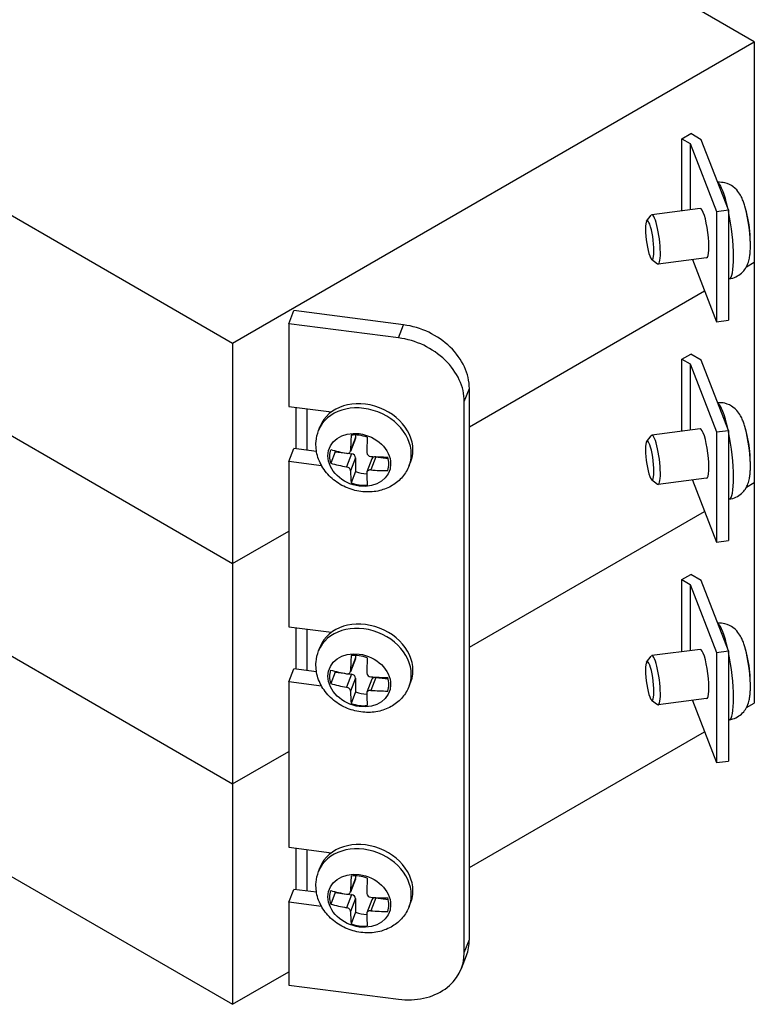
# Model space of a CAD drawing. Extents: x 0 to 16.6, y 0 to 10.6.
# Tile 4 of 6: x 10.2 to 11.7, y 6.9 to 9. Entities that reach past the tile are written whole.
import ezdxf

# ---------------------------------------------------------------- set-up
doc = ezdxf.new("R2010")
doc.units = 0
doc.header["$LTSCALE"] = 0.5
doc.header["$MEASUREMENT"] = 0
doc.layers.add('AM_VIS', color=7, linetype='Continuous', lineweight=30)

msp = doc.modelspace()

# ---------------------------------------------------------------- linework, layer by layer
at = {"layer": 'AM_VIS', "color": 133}
for p, q in [((11.7142, 8.9192), (10.8392, 9.4244)), ((10.627, 8.2915), (11.7142, 8.9192)), ((11.7142, 8.9192), (11.7142, 8.4599)), ((9.752, 8.7967), (10.627, 8.2915)), ((11.5631, 8.7171), (11.5816, 8.7278)), ((11.6037, 8.7151), (11.5816, 8.7278)), ((11.5631, 8.5667), (11.5631, 8.7171)), ((11.5631, 8.7171), (11.5804, 8.7071)), ((11.5804, 8.7071), (11.6353, 8.5655)), ((11.5804, 8.7071), (11.5804, 8.5689)), ((11.6605, 8.5687), (11.6037, 8.7151)), ((11.6353, 8.5655), (11.6605, 8.5687)), ((11.6353, 8.5655), (11.6353, 8.3358)), ((11.6605, 8.5687), (11.6605, 8.3391)), ((11.5852, 8.4652), (11.6353, 8.3358)), ((11.6978, 8.4505), (11.7142, 8.4599)), ((11.1203, 8.117), (11.6104, 8.4)), ((11.6353, 8.3358), (11.6605, 8.3391)), ((10.627, 8.2915), (10.627, 7.8323)), ((10.022, 8.1815), (10.627, 7.8323)), ((10.7596, 8.0711), (10.7596, 8.1575)), ((10.7817, 8.1546), (10.7817, 8.0683)), ((10.627, 7.8323), (10.7439, 7.8997))]:
    msp.add_line(p, q, dxfattribs=at)
at = {"layer": 'AM_VIS', "color": 161}
for p, q in [((11.4898, 8.5452), (11.499, 8.5576)), ((11.6017, 8.5717), (11.5006, 8.5586)), ((11.5, 8.4662), (11.5121, 8.4566)), ((11.6149, 8.4691), (11.5138, 8.456)), ((11.6618, 8.4252), (11.6605, 8.425)), ((10.8061, 8.1092), (10.8096, 8.118)), ((11.6017, 8.1124), (11.5006, 8.0993)), ((10.8829, 8.0928), (10.8723, 8.0656)), ((10.8832, 8.0949), (10.8727, 8.0677)), ((10.8832, 8.0998), (10.8832, 8.0949)), ((11.4898, 8.0859), (11.499, 8.0983)), ((10.8406, 8.0651), (10.8313, 8.0411)), ((10.8406, 8.0651), (10.8597, 8.0626)), ((10.8748, 8.0607), (10.8643, 8.0335)), ((10.8671, 8.0617), (10.8748, 8.0607)), ((10.8832, 8.0525), (10.8727, 8.0254)), ((10.8832, 8.0525), (10.8832, 8.0239)), ((10.9173, 8.0502), (10.9068, 8.023)), ((10.9254, 8.0541), (10.9149, 8.027)), ((10.9254, 8.0541), (10.9512, 8.0508)), ((10.9949, 8.036), (10.9983, 8.0448)), ((10.8832, 8.0239), (10.8739, 7.9999)), ((11.5, 8.0069), (11.5121, 7.9973)), ((11.6149, 8.0098), (11.5138, 7.9967)), ((11.6618, 7.9659), (11.6605, 7.9658)), ((10.8061, 7.6499), (10.8096, 7.6588)), ((11.6017, 7.6531), (11.5006, 7.6401)), ((10.8829, 7.6335), (10.8723, 7.6063)), ((10.8832, 7.6356), (10.8727, 7.6084)), ((10.8832, 7.6405), (10.8832, 7.6356)), ((11.4898, 7.6267), (11.499, 7.639)), ((10.8406, 7.6058), (10.8313, 7.5818)), ((10.8406, 7.6058), (10.8597, 7.6033)), ((10.8748, 7.6014), (10.8643, 7.5743)), ((10.8671, 7.6024), (10.8748, 7.6014)), ((10.8832, 7.5933), (10.8727, 7.5661)), ((10.8832, 7.5933), (10.8832, 7.5646)), ((10.9173, 7.5909), (10.9068, 7.5637)), ((10.9254, 7.5949), (10.9149, 7.5677)), ((10.9254, 7.5949), (10.9512, 7.5915)), ((10.9949, 7.5767), (10.9983, 7.5855)), ((10.8832, 7.5646), (10.8739, 7.5406)), ((11.6149, 7.5505), (11.5138, 7.5374)), ((11.5, 7.5477), (11.5121, 7.5381)), ((11.6618, 7.5066), (11.6605, 7.5065)), ((10.8061, 7.1906), (10.8096, 7.1995)), ((10.8832, 7.1812), (10.8832, 7.1763)), ((10.8829, 7.1743), (10.8723, 7.147)), ((10.8832, 7.1763), (10.8727, 7.1492)), ((10.8406, 7.1465), (10.8313, 7.1225)), ((10.8406, 7.1465), (10.8597, 7.1441)), ((10.8748, 7.1421), (10.8643, 7.115)), ((10.8671, 7.1431), (10.8748, 7.1421)), ((10.8832, 7.134), (10.8727, 7.1068)), ((10.8832, 7.134), (10.8832, 7.1054)), ((10.9173, 7.1317), (10.9068, 7.1044)), ((10.9254, 7.1356), (10.9149, 7.1084)), ((10.9254, 7.1356), (10.9512, 7.1323)), ((10.9949, 7.1174), (10.9983, 7.1263)), ((10.8832, 7.1054), (10.8739, 7.0813))]:
    msp.add_line(p, q, dxfattribs=at)
at = {"layer": 'AM_VIS', "color": 171}
for p, q in [((11.6978, 8.4505), (11.7142, 8.4599)), ((11.7142, 8.4599), (11.7142, 8.0007)), ((11.1203, 8.117), (11.6104, 8.4)), ((11.5631, 8.2579), (11.5816, 8.2686)), ((11.6037, 8.2558), (11.5816, 8.2686)), ((11.5631, 8.1074), (11.5631, 8.2579)), ((11.5631, 8.2579), (11.5804, 8.2478)), ((11.5804, 8.2478), (11.6353, 8.1062)), ((11.5804, 8.2478), (11.5804, 8.1097)), ((11.6605, 8.1094), (11.6037, 8.2558)), ((10.022, 8.1815), (10.627, 7.8323)), ((11.6353, 8.1062), (11.6605, 8.1094)), ((11.6353, 8.1062), (11.6353, 7.8766)), ((11.6605, 8.1094), (11.6605, 7.8798)), ((11.5852, 8.0059), (11.6353, 7.8766)), ((11.6978, 7.9912), (11.7142, 8.0007)), ((11.1203, 7.6578), (11.6104, 7.9407)), ((10.627, 7.8323), (10.7439, 7.8997)), ((11.6353, 7.8766), (11.6605, 7.8798)), ((10.627, 7.8323), (10.627, 7.373)), ((10.0195, 7.7237), (10.627, 7.373)), ((10.7596, 7.6118), (10.7596, 7.6982)), ((10.7817, 7.6954), (10.7817, 7.609)), ((10.627, 7.373), (10.7439, 7.4404))]:
    msp.add_line(p, q, dxfattribs=at)
at = {"layer": 'AM_VIS', "color": 31}
for p, q in [((10.7439, 8.3318), (10.7544, 8.3589)), ((10.9831, 8.3293), (10.7544, 8.3589)), ((10.7439, 8.3318), (10.7439, 8.1595)), ((10.9726, 8.3022), (10.7439, 8.3318)), ((10.9726, 8.3022), (10.9831, 8.3293)), ((11.1098, 8.1696), (11.1203, 8.1967)), ((11.1203, 7.0485), (11.1203, 8.1967)), ((11.1098, 7.0214), (11.1098, 8.1696)), ((10.7439, 8.1595), (10.8329, 8.148)), ((10.7439, 8.0447), (10.7544, 8.0718)), ((10.8018, 8.0657), (10.7544, 8.0718)), ((10.7439, 8.0447), (10.7439, 7.7003)), ((10.8125, 8.0358), (10.7439, 8.0447)), ((10.7439, 7.7003), (10.8329, 7.6888)), ((10.7439, 7.5854), (10.7544, 7.6125)), ((10.8018, 7.6064), (10.7544, 7.6125)), ((10.7439, 7.5854), (10.7439, 7.241)), ((10.8125, 7.5766), (10.7439, 7.5854)), ((10.7439, 7.241), (10.8329, 7.2295)), ((10.7439, 7.1262), (10.7544, 7.1532)), ((10.8018, 7.1471), (10.7544, 7.1532)), ((10.7439, 7.1262), (10.7439, 6.9539)), ((10.8125, 7.1173), (10.7439, 7.1262)), ((11.1098, 7.0214), (11.1203, 7.0485)), ((11.1037, 6.9883), (11.1142, 7.0154)), ((10.7439, 6.9539), (10.9726, 6.9244))]:
    msp.add_line(p, q, dxfattribs=at)
at = {"layer": 'AM_VIS', "color": 181}
for p, q in [((11.6978, 7.9912), (11.7142, 8.0007)), ((11.7142, 8.0007), (11.7142, 7.5414)), ((11.1203, 7.6578), (11.6104, 7.9407)), ((11.5631, 7.7986), (11.5816, 7.8093)), ((11.5631, 7.6481), (11.5631, 7.7986)), ((11.5631, 7.7986), (11.5804, 7.7886)), ((11.6037, 7.7965), (11.5816, 7.8093)), ((11.6605, 7.6502), (11.6037, 7.7965)), ((11.5804, 7.7886), (11.6353, 7.6469)), ((11.5804, 7.7886), (11.5804, 7.6504)), ((10.0195, 7.7237), (10.627, 7.373)), ((11.6353, 7.6469), (11.6605, 7.6502)), ((11.6353, 7.6469), (11.6353, 7.4173)), ((11.6605, 7.6502), (11.6605, 7.4205)), ((11.5852, 7.5466), (11.6353, 7.4173)), ((11.6978, 7.5319), (11.7142, 7.5414)), ((11.1203, 7.1985), (11.6104, 7.4815)), ((10.627, 7.373), (10.7439, 7.4404)), ((11.6353, 7.4173), (11.6605, 7.4205)), ((10.627, 7.373), (10.627, 6.9137)), ((10.0195, 7.2644), (10.627, 6.9137)), ((10.7596, 7.1526), (10.7596, 7.2389)), ((10.7817, 7.2361), (10.7817, 7.1497)), ((10.627, 6.9137), (10.7439, 6.9811))]:
    msp.add_line(p, q, dxfattribs=at)
at = {"layer": 'AM_VIS', "color": 161}
for centre, radius, start, end in [((11.4249, 8.4967), 0.2813, 15.403, 16.5869), ((11.4249, 8.4967), 0.2813, 4.3156, 15.3629), ((11.4249, 8.4967), 0.2813, 358.146, 359.33), ((11.4249, 8.0374), 0.2813, 15.403, 16.5869), ((11.4249, 8.0374), 0.2813, 4.3156, 15.3629), ((10.9151, 8.0639), 0.00864, 183.2703, 268.7113), ((11.4249, 8.0374), 0.2813, 358.146, 359.33), ((11.4249, 7.5781), 0.2813, 15.403, 16.5869), ((11.4249, 7.5781), 0.2813, 4.3156, 15.3629), ((10.9151, 7.6046), 0.00864, 183.2703, 268.7113), ((11.4249, 7.5781), 0.2813, 358.146, 359.33), ((10.9151, 7.1453), 0.00864, 183.2703, 268.7113)]:
    msp.add_arc(centre, radius, start, end, dxfattribs=at)
for centre, major_axis, ratio, start_param, end_param in [((11.6488, 8.5256), (-0.013, 0.1004), 0.178415, 5.175967, 6.136288), ((11.6914, 8.5311), (-0.0086, 0.0664), 0.178415, 3.974157, 5.450621), ((11.5072, 8.5073), (-0.0066, 0.0513), 0.178415, 2.95926, 6.465518), ((11.6488, 8.5256), (-0.013, 0.1004), 0.178415, 3.141593, 5.098131), ((11.6923, 8.5312), (-0.0081, 0.0628), 0.178415, 5.379901, 5.38184), ((11.4286, 8.4869), (0.2617, 0.1015), 0.796765, 6.20193, 6.202373), ((11.4962, 8.5059), (-0.0052, 0.0402), 0.178415, 0.943739, 7.226924), ((11.4249, 8.5108), (0.2807, 0), 0.57735, 0.001388, 0.043542), ((11.6923, 8.5312), (-0.0081, 0.0628), 0.178415, 4.042938, 4.361558), ((10.9039, 8.0814), (-0.0944, 0.0366), 0.796765, 3.141593, 6.283185), ((11.6488, 8.0663), (-0.013, 0.1004), 0.178415, 5.175967, 6.136288), ((10.9005, 8.0726), (-0.0944, 0.0366), 0.796765, 3.141593, 6.283185), ((10.891, 8.048), (-0.0624, 0.0242), 0.796765, 0.299714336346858, 6.582899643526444), ((11.6488, 8.0663), (-0.013, 0.1004), 0.178415, 3.141593, 5.098131), ((11.6914, 8.0718), (-0.0086, 0.0664), 0.178415, 3.974157, 5.450621), ((11.6923, 8.072), (-0.0081, 0.0628), 0.178415, 5.379901, 5.38184), ((11.4286, 8.0276), (0.2617, 0.1015), 0.796765, 6.20193, 6.202373), ((10.9338, 8.204), (0.036, 0.2784), 0.178415, 1.978952, 2.105384), ((10.8908, 8.0475), (-0.0591, 0.0229), 0.796765, 4.735877, 5.28833), ((10.8748, 8.096), (-0.00806, 0.00312), 0.796765, 3.141593, 3.441307), ((10.9675, 8.1997), (0.036, 0.2784), 0.178415, 1.978952, 2.105384), ((11.4962, 8.0466), (-0.0052, 0.0402), 0.178415, 0.943739, 7.226924), ((11.5072, 8.048), (-0.0066, 0.0513), 0.178415, 2.95926, 6.465518), ((10.8908, 8.0475), (-0.0591, 0.0229), 0.796765, 0.023488, 0.575941), ((10.9507, 8.216), (0.2807, 0), 0.57735, 4.273197, 4.39963), ((10.9001, 8.0715), (0.0591, -0.0229), 0.796765, 3.68092, 3.717534), ((10.8748, 8.0536), (-0.00806, 0.00312), 0.796765, 3.441307, 5.012103), ((10.9507, 8.216), (0.2807, 0), 0.57735, 4.584569, 4.711001), ((10.9254, 8.0471), (-0.00806, 0.00312), 0.796765, 5.012103, 6.283185), ((10.8908, 8.0475), (-0.0591, 0.0229), 0.796765, 3.16508, 3.717534), ((11.4249, 8.0515), (0.2807, 0), 0.57735, 0.001388, 0.043542), ((11.6923, 8.072), (-0.0081, 0.0628), 0.178415, 4.042938, 4.361558), ((10.9507, 8.1877), (0.2807, 0), 0.57735, 4.273197, 4.39963), ((10.9338, 8.204), (0.036, 0.2784), 0.178415, 2.290323, 2.416756), ((10.9001, 8.0715), (0.0591, -0.0229), 0.796765, 4.735877, 5.115562), ((10.9507, 8.1877), (0.2807, 0), 0.57735, 4.584569, 4.711001), ((10.9675, 8.1997), (0.036, 0.2784), 0.178415, 2.290323, 2.416756), ((10.8908, 8.0475), (-0.0591, 0.0229), 0.796765, 1.594284, 2.146737), ((10.9039, 7.6222), (-0.0944, 0.0366), 0.796765, 3.141593, 6.283185), ((10.9005, 7.6133), (-0.0944, 0.0366), 0.796765, 3.141593, 6.283185), ((11.6488, 7.607), (-0.013, 0.1004), 0.178415, 5.175967, 6.136288), ((11.6914, 7.6126), (-0.0086, 0.0664), 0.178415, 3.974157, 5.450621), ((11.6923, 7.6127), (-0.0081, 0.0628), 0.178415, 5.379901, 5.38184), ((11.4286, 7.5684), (0.2617, 0.1015), 0.796765, 6.20193, 6.202373), ((10.891, 7.5887), (-0.0624, 0.0242), 0.796765, 0.2997143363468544, 6.58289964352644), ((10.9338, 7.7448), (0.036, 0.2784), 0.178415, 1.978952, 2.105384), ((10.8908, 7.5882), (-0.0591, 0.0229), 0.796765, 4.735877, 5.28833), ((10.8748, 7.6367), (-0.00806, 0.00312), 0.796765, 3.141593, 3.441307), ((10.9675, 7.7404), (0.036, 0.2784), 0.178415, 1.978952, 2.105384), ((11.4962, 7.5873), (-0.0052, 0.0402), 0.178415, 0.943739, 7.226924), ((11.5072, 7.5887), (-0.0066, 0.0513), 0.178415, 2.95926, 6.465518), ((11.6488, 7.607), (-0.013, 0.1004), 0.178415, 3.141593, 5.098131), ((10.8908, 7.5882), (-0.0591, 0.0229), 0.796765, 0.023488, 0.575941), ((10.9507, 7.7567), (0.2807, 0), 0.57735, 4.273197, 4.39963), ((10.9001, 7.6122), (0.0591, -0.0229), 0.796765, 3.68092, 3.717534), ((10.8748, 7.5943), (-0.00806, 0.00312), 0.796765, 3.441307, 5.012103), ((10.9507, 7.7567), (0.2807, 0), 0.57735, 4.584569, 4.711001), ((10.9254, 7.5878), (-0.00806, 0.00312), 0.796765, 5.012103, 6.283185), ((10.8908, 7.5882), (-0.0591, 0.0229), 0.796765, 3.16508, 3.717534), ((11.4249, 7.5922), (0.2807, 0), 0.57735, 0.001388, 0.043542), ((11.6923, 7.6127), (-0.0081, 0.0628), 0.178415, 4.042938, 4.361558), ((10.9507, 7.7285), (0.2807, 0), 0.57735, 4.273197, 4.39963), ((10.9338, 7.7448), (0.036, 0.2784), 0.178415, 2.290323, 2.416756), ((10.9001, 7.6122), (0.0591, -0.0229), 0.796765, 4.735877, 5.115562), ((10.9675, 7.7404), (0.036, 0.2784), 0.178415, 2.290323, 2.416756), ((10.9507, 7.7285), (0.2807, 0), 0.57735, 4.584569, 4.711001), ((10.8908, 7.5882), (-0.0591, 0.0229), 0.796765, 1.594284, 2.146737), ((10.9039, 7.1629), (-0.0944, 0.0366), 0.796765, 3.141593, 6.283185), ((10.9005, 7.154), (-0.0944, 0.0366), 0.796765, 3.141593, 6.283185), ((10.891, 7.1294), (-0.0624, 0.0242), 0.796765, 0.2997143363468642, 6.582899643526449), ((10.9338, 7.2855), (0.036, 0.2784), 0.178415, 1.978952, 2.105384), ((10.8908, 7.1289), (-0.0591, 0.0229), 0.796765, 4.735877, 5.28833), ((10.8748, 7.1774), (-0.00806, 0.00312), 0.796765, 3.141593, 3.441307), ((10.9675, 7.2811), (0.036, 0.2784), 0.178415, 1.978952, 2.105384), ((10.8908, 7.1289), (-0.0591, 0.0229), 0.796765, 0.023488, 0.575941), ((10.9507, 7.2974), (0.2807, 0), 0.57735, 4.273197, 4.39963), ((10.9001, 7.153), (0.0591, -0.0229), 0.796765, 3.68092, 3.717534), ((10.8748, 7.1351), (-0.00806, 0.00312), 0.796765, 3.441307, 5.012103), ((10.9507, 7.2692), (0.2807, 0), 0.57735, 4.273197, 4.39963), ((10.9507, 7.2974), (0.2807, 0), 0.57735, 4.584569, 4.711001), ((10.9254, 7.1285), (-0.00806, 0.00312), 0.796765, 5.012103, 6.283185), ((10.8908, 7.1289), (-0.0591, 0.0229), 0.796765, 3.16508, 3.717534), ((10.9338, 7.2855), (0.036, 0.2784), 0.178415, 2.290323, 2.416756), ((10.9001, 7.153), (0.0591, -0.0229), 0.796765, 4.735877, 5.115562), ((10.9675, 7.2811), (0.036, 0.2784), 0.178415, 2.290323, 2.416756), ((10.9507, 7.2692), (0.2807, 0), 0.57735, 4.584569, 4.711001), ((10.8908, 7.1289), (-0.0591, 0.0229), 0.796765, 1.594284, 2.146737)]:
    msp.add_ellipse(centre, major_axis=major_axis, ratio=ratio, start_param=start_param, end_param=end_param, dxfattribs=at)
at = {"layer": 'AM_VIS', "color": 133}
msp.add_ellipse((11.6083, 8.5204), major_axis=(-0.0066, 0.0513), ratio=0.178415, start_param=3.141593, end_param=6.283185, dxfattribs=at)
at = {"layer": 'AM_VIS', "color": 31}
for centre, start_param, end_param in [((10.9831, 8.2145), 0.299714, 1.870511), ((10.9726, 8.1874), 0.299714, 1.870511), ((10.9831, 7.0663), 0, 0.299714), ((10.9726, 7.0392), 5.012103, 6.5829)]:
    msp.add_ellipse(centre, major_axis=(0.1311, -0.0509), ratio=0.796765, start_param=start_param, end_param=end_param, dxfattribs=at)
at = {"layer": 'AM_VIS', "color": 171}
msp.add_ellipse((11.6083, 8.0611), major_axis=(-0.0066, 0.0513), ratio=0.178415, start_param=3.141593, end_param=6.283185, dxfattribs=at)
at = {"layer": 'AM_VIS', "color": 181}
msp.add_ellipse((11.6083, 7.6018), major_axis=(-0.0066, 0.0513), ratio=0.178415, start_param=3.141593, end_param=6.283185, dxfattribs=at)
at = {"layer": 'AM_VIS', "color": 161}
for points, knots in [([(11.6944, 8.5769), (11.6935, 8.58), (11.6926, 8.5829), (11.6904, 8.5887), (11.6893, 8.5915), (11.6864, 8.5976), (11.6848, 8.6007), (11.6797, 8.608), (11.6765, 8.6124), (11.6657, 8.6202), (11.6601, 8.6234), (11.6482, 8.6262), (11.6432, 8.6267), (11.6382, 8.6263)], [6.0776787, 6.0776787, 6.0776787, 6.0776787, 6.2441915, 6.2441915, 6.4107044, 6.4107044, 6.5772172, 6.5772172, 6.7437301, 6.7437301, 6.8432833, 6.8432833, 6.901116, 6.901116, 6.901116, 6.901116]), ([(11.6618, 8.4252), (11.6668, 8.4258), (11.6717, 8.4274), (11.6805, 8.4316), (11.6843, 8.4343), (11.691, 8.4403), (11.6936, 8.4436), (11.6982, 8.4507), (11.6997, 8.4541), (11.7025, 8.4614), (11.7033, 8.4649), (11.7046, 8.4715), (11.705, 8.4746), (11.7056, 8.4807), (11.7058, 8.4838), (11.706, 8.4871), (11.706, 8.4873), (11.706, 8.4876)], [3.7686503, 3.7686503, 3.7686503, 3.7686503, 3.8270005, 3.8270005, 3.8911172, 3.8911172, 3.9733749, 3.9733749, 4.0900819, 4.0900819, 4.2565947, 4.2565947, 4.4231076, 4.4231076, 4.5896204, 4.5896204, 4.6012145, 4.6012145, 4.6012145, 4.6012145]), ([(11.6944, 8.1177), (11.6935, 8.1207), (11.6926, 8.1236), (11.6904, 8.1294), (11.6893, 8.1323), (11.6864, 8.1383), (11.6848, 8.1414), (11.6797, 8.1487), (11.6765, 8.1531), (11.6657, 8.1609), (11.6601, 8.1641), (11.6482, 8.1669), (11.6432, 8.1674), (11.6382, 8.167)], [6.0776787, 6.0776787, 6.0776787, 6.0776787, 6.2441915, 6.2441915, 6.4107044, 6.4107044, 6.5772172, 6.5772172, 6.7437301, 6.7437301, 6.8432833, 6.8432833, 6.901116, 6.901116, 6.901116, 6.901116]), ([(10.9949, 8.036), (10.9916, 8.0275), (10.9869, 8.0196), (10.9751, 8.0057), (10.968, 7.9997), (10.9518, 7.9899), (10.9427, 7.9863), (10.9232, 7.9815), (10.9126, 7.9807), (10.8913, 7.982), (10.8804, 7.9843), (10.8596, 7.9919), (10.8497, 7.9973), (10.8318, 8.0107), (10.8239, 8.0187), (10.8114, 8.0366), (10.8066, 8.0464), (10.8011, 8.0664), (10.8001, 8.0765), (10.8016, 8.0943), (10.8033, 8.102), (10.8061, 8.1092)], [1.870511, 1.870511, 1.870511, 1.870511, 2.139447, 2.139447, 2.418327, 2.418327, 2.723355, 2.723355, 3.059663, 3.059663, 3.417279, 3.417279, 3.781684, 3.781684, 4.140793, 4.140793, 4.47871, 4.47871, 4.782186, 4.782186, 5.012103, 5.012103, 5.012103, 5.012103]), ([(10.8643, 8.0618), (10.8643, 8.0618), (10.8643, 8.0618), (10.8653, 8.0616), (10.8664, 8.0615), (10.8685, 8.0619), (10.8694, 8.0623), (10.8702, 8.0629), (10.8709, 8.0634), (10.8716, 8.0641), (10.8725, 8.0658), (10.8727, 8.0668), (10.8727, 8.0677), (10.8727, 8.0677), (10.8727, 8.0677)], [-0.00869467, -0.00869467, -0.00869467, -0.00869467, -0.00867528, -0.00867528, -0.00433764, -0.00433764, 0, 0, 0, 0.00433764, 0.00433764, 0.00867528, 0.00867528, 0.00869467, 0.00869467, 0.00869467, 0.00869467]), ([(10.8727, 8.0254), (10.8727, 8.0254), (10.8727, 8.0254), (10.8727, 8.0262), (10.8725, 8.0271), (10.8716, 8.0289), (10.8709, 8.0298), (10.8702, 8.0305), (10.8694, 8.0312), (10.8685, 8.0319), (10.8664, 8.033), (10.8653, 8.0333), (10.8643, 8.0335), (10.8643, 8.0335), (10.8643, 8.0335)], [-0.00869467, -0.00869467, -0.00869467, -0.00869467, -0.00867528, -0.00867528, -0.00433764, -0.00433764, 0, 0, 0, 0.00433764, 0.00433764, 0.00867528, 0.00867528, 0.00869467, 0.00869467, 0.00869467, 0.00869467]), ([(10.9149, 8.027), (10.9149, 8.027), (10.9149, 8.027), (10.9138, 8.0271), (10.9126, 8.027), (10.9105, 8.0265), (10.9096, 8.026), (10.9088, 8.0255), (10.9081, 8.025), (10.9074, 8.0243), (10.9066, 8.0227), (10.9064, 8.0219), (10.9064, 8.021), (10.9064, 8.021), (10.9064, 8.021)], [-0.00869467, -0.00869467, -0.00869467, -0.00869467, -0.00867528, -0.00867528, -0.00433764, -0.00433764, 0, 0, 0, 0.00433764, 0.00433764, 0.00867528, 0.00867528, 0.00869467, 0.00869467, 0.00869467, 0.00869467]), ([(11.6618, 7.9659), (11.6668, 7.9666), (11.6717, 7.9681), (11.6805, 7.9723), (11.6843, 7.975), (11.691, 7.9811), (11.6936, 7.9844), (11.6982, 7.9914), (11.6997, 7.9948), (11.7025, 8.0021), (11.7033, 8.0056), (11.7046, 8.0122), (11.705, 8.0153), (11.7056, 8.0214), (11.7058, 8.0245), (11.706, 8.0278), (11.706, 8.0281), (11.706, 8.0283)], [3.7686503, 3.7686503, 3.7686503, 3.7686503, 3.8270005, 3.8270005, 3.8911172, 3.8911172, 3.9733749, 3.9733749, 4.0900819, 4.0900819, 4.2565947, 4.2565947, 4.4231076, 4.4231076, 4.5896204, 4.5896204, 4.6012145, 4.6012145, 4.6012145, 4.6012145]), ([(11.6944, 7.6584), (11.6935, 7.6614), (11.6926, 7.6643), (11.6904, 7.6701), (11.6893, 7.673), (11.6864, 7.679), (11.6848, 7.6821), (11.6797, 7.6894), (11.6765, 7.6938), (11.6657, 7.7017), (11.6601, 7.7048), (11.6482, 7.7076), (11.6432, 7.7081), (11.6382, 7.7077)], [6.0776787, 6.0776787, 6.0776787, 6.0776787, 6.2441915, 6.2441915, 6.4107044, 6.4107044, 6.5772172, 6.5772172, 6.7437301, 6.7437301, 6.8432833, 6.8432833, 6.901116, 6.901116, 6.901116, 6.901116]), ([(10.9949, 7.5767), (10.9916, 7.5682), (10.9869, 7.5603), (10.9751, 7.5464), (10.968, 7.5404), (10.9518, 7.5306), (10.9427, 7.527), (10.9232, 7.5222), (10.9126, 7.5214), (10.8913, 7.5227), (10.8804, 7.525), (10.8596, 7.5326), (10.8497, 7.538), (10.8318, 7.5514), (10.8239, 7.5594), (10.8114, 7.5773), (10.8066, 7.5871), (10.8011, 7.6071), (10.8001, 7.6173), (10.8016, 7.635), (10.8033, 7.6427), (10.8061, 7.6499)], [1.870511, 1.870511, 1.870511, 1.870511, 2.139447, 2.139447, 2.418327, 2.418327, 2.723355, 2.723355, 3.059663, 3.059663, 3.417279, 3.417279, 3.781684, 3.781684, 4.140793, 4.140793, 4.47871, 4.47871, 4.782186, 4.782186, 5.012103, 5.012103, 5.012103, 5.012103]), ([(10.8643, 7.6025), (10.8643, 7.6025), (10.8643, 7.6025), (10.8653, 7.6023), (10.8664, 7.6023), (10.8685, 7.6027), (10.8694, 7.6031), (10.8702, 7.6036), (10.8709, 7.6041), (10.8716, 7.6048), (10.8725, 7.6065), (10.8727, 7.6075), (10.8727, 7.6084), (10.8727, 7.6084), (10.8727, 7.6084)], [-0.00869467, -0.00869467, -0.00869467, -0.00869467, -0.00867528, -0.00867528, -0.00433764, -0.00433764, 0, 0, 0, 0.00433764, 0.00433764, 0.00867528, 0.00867528, 0.00869467, 0.00869467, 0.00869467, 0.00869467]), ([(10.8727, 7.5661), (10.8727, 7.5661), (10.8727, 7.5661), (10.8727, 7.5669), (10.8725, 7.5679), (10.8716, 7.5696), (10.8709, 7.5705), (10.8702, 7.5712), (10.8694, 7.572), (10.8685, 7.5726), (10.8664, 7.5737), (10.8653, 7.5741), (10.8643, 7.5743), (10.8643, 7.5743), (10.8643, 7.5743)], [-0.00869467, -0.00869467, -0.00869467, -0.00869467, -0.00867528, -0.00867528, -0.00433764, -0.00433764, 0, 0, 0, 0.00433764, 0.00433764, 0.00867528, 0.00867528, 0.00869467, 0.00869467, 0.00869467, 0.00869467]), ([(10.9149, 7.5677), (10.9149, 7.5677), (10.9149, 7.5677), (10.9138, 7.5678), (10.9126, 7.5677), (10.9105, 7.5672), (10.9096, 7.5668), (10.9088, 7.5662), (10.9081, 7.5657), (10.9074, 7.565), (10.9066, 7.5635), (10.9064, 7.5626), (10.9064, 7.5618), (10.9064, 7.5618), (10.9064, 7.5618)], [-0.00869467, -0.00869467, -0.00869467, -0.00869467, -0.00867528, -0.00867528, -0.00433764, -0.00433764, 0, 0, 0, 0.00433764, 0.00433764, 0.00867528, 0.00867528, 0.00869467, 0.00869467, 0.00869467, 0.00869467]), ([(11.6618, 7.5066), (11.6668, 7.5073), (11.6717, 7.5088), (11.6805, 7.513), (11.6843, 7.5157), (11.691, 7.5218), (11.6936, 7.5251), (11.6982, 7.5321), (11.6997, 7.5355), (11.7025, 7.5428), (11.7033, 7.5463), (11.7046, 7.5529), (11.705, 7.556), (11.7056, 7.5622), (11.7058, 7.5652), (11.706, 7.5686), (11.706, 7.5688), (11.706, 7.569)], [3.7686503, 3.7686503, 3.7686503, 3.7686503, 3.8270005, 3.8270005, 3.8911172, 3.8911172, 3.9733749, 3.9733749, 4.0900819, 4.0900819, 4.2565947, 4.2565947, 4.4231076, 4.4231076, 4.5896204, 4.5896204, 4.6012145, 4.6012145, 4.6012145, 4.6012145]), ([(10.9949, 7.1174), (10.9916, 7.1089), (10.9869, 7.1011), (10.9751, 7.0871), (10.968, 7.0812), (10.9518, 7.0713), (10.9427, 7.0677), (10.9232, 7.063), (10.9126, 7.0621), (10.8913, 7.0634), (10.8804, 7.0657), (10.8596, 7.0733), (10.8497, 7.0787), (10.8318, 7.0921), (10.8239, 7.1001), (10.8114, 7.118), (10.8066, 7.1278), (10.8011, 7.1479), (10.8001, 7.158), (10.8016, 7.1758), (10.8033, 7.1834), (10.8061, 7.1906)], [1.870511, 1.870511, 1.870511, 1.870511, 2.139447, 2.139447, 2.418327, 2.418327, 2.723355, 2.723355, 3.059663, 3.059663, 3.417279, 3.417279, 3.781684, 3.781684, 4.140793, 4.140793, 4.47871, 4.47871, 4.782186, 4.782186, 5.012103, 5.012103, 5.012103, 5.012103]), ([(10.8643, 7.1432), (10.8643, 7.1432), (10.8643, 7.1432), (10.8653, 7.143), (10.8664, 7.143), (10.8685, 7.1434), (10.8694, 7.1438), (10.8702, 7.1443), (10.8709, 7.1448), (10.8716, 7.1456), (10.8725, 7.1472), (10.8727, 7.1482), (10.8727, 7.1492), (10.8727, 7.1492), (10.8727, 7.1492)], [-0.00869467, -0.00869467, -0.00869467, -0.00869467, -0.00867528, -0.00867528, -0.00433764, -0.00433764, 0, 0, 0, 0.00433764, 0.00433764, 0.00867528, 0.00867528, 0.00869467, 0.00869467, 0.00869467, 0.00869467]), ([(10.8727, 7.1068), (10.8727, 7.1068), (10.8727, 7.1068), (10.8727, 7.1077), (10.8725, 7.1086), (10.8716, 7.1104), (10.8709, 7.1112), (10.8702, 7.112), (10.8694, 7.1127), (10.8685, 7.1134), (10.8664, 7.1144), (10.8653, 7.1148), (10.8643, 7.115), (10.8643, 7.115), (10.8643, 7.115)], [-0.00869467, -0.00869467, -0.00869467, -0.00869467, -0.00867528, -0.00867528, -0.00433764, -0.00433764, 0, 0, 0, 0.00433764, 0.00433764, 0.00867528, 0.00867528, 0.00869467, 0.00869467, 0.00869467, 0.00869467]), ([(10.9149, 7.1084), (10.9149, 7.1084), (10.9149, 7.1084), (10.9138, 7.1085), (10.9126, 7.1084), (10.9105, 7.1079), (10.9096, 7.1075), (10.9088, 7.107), (10.9081, 7.1064), (10.9074, 7.1057), (10.9066, 7.1042), (10.9064, 7.1033), (10.9064, 7.1025), (10.9064, 7.1025), (10.9064, 7.1025)], [-0.00869467, -0.00869467, -0.00869467, -0.00869467, -0.00867528, -0.00867528, -0.00433764, -0.00433764, 0, 0, 0, 0.00433764, 0.00433764, 0.00867528, 0.00867528, 0.00869467, 0.00869467, 0.00869467, 0.00869467])]:
    msp.add_open_spline(points, degree=3, knots=knots, dxfattribs=at)

doc.saveas('drawing.dxf')
